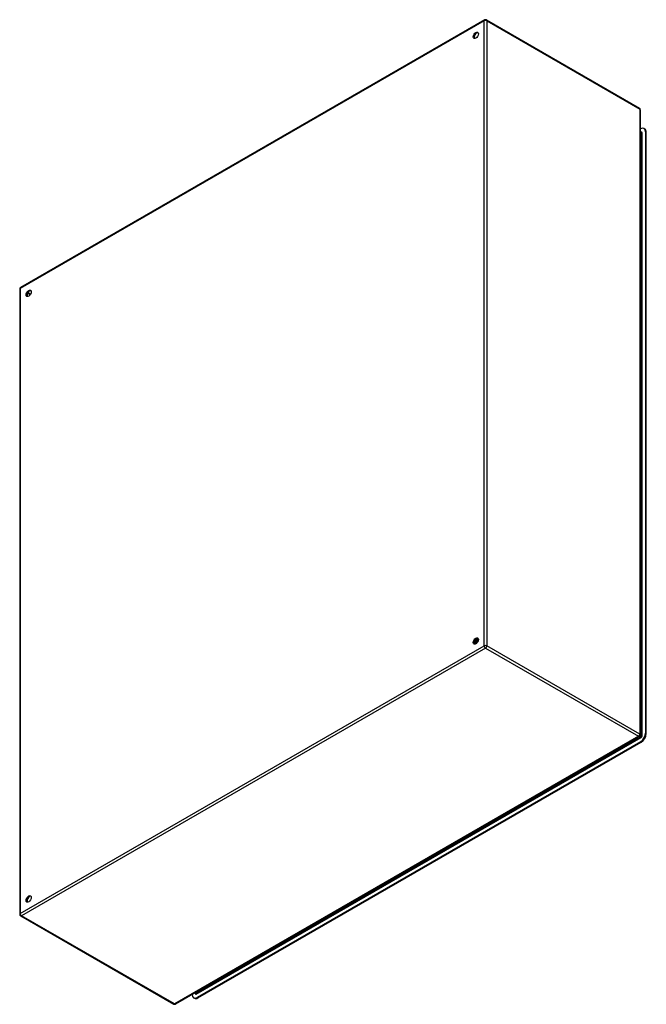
# Model space of a CAD drawing. Header units: inches. Extents: x 202.2 to 236.3, y 68.1 to 121.8.
import ezdxf

# ---------------------------------------------------------------- set-up
doc = ezdxf.new("R2010")
doc.units = ezdxf.units.IN
doc.header["$MEASUREMENT"] = 0
doc.layers.add('Visible Edges(ANSI)', color=7, linetype='Continuous', lineweight=25)
doc.layers.add('Visible Tangent Edges(ANSI)', color=7, linetype='Continuous', lineweight=25)

msp = doc.modelspace()

# ---------------------------------------------------------------- linework, layer by layer
at = {"layer": 'Visible Edges(ANSI)'}
for p, q in [((227.527, 121.803), (202.211, 107.187)), ((227.626, 121.803), (235.971, 116.985)), ((236.021, 116.899), (236.021, 82.768)), ((236.021, 115.846), (236.027, 115.85)), ((236.021, 115.686), (236.069, 115.658)), ((236.268, 115.841), (236.22, 115.869)), ((236.3, 115.693), (236.3, 82.865)), ((236.348, 82.837), (236.348, 115.665)), ((202.162, 107.101), (202.162, 72.97)), ((226.973, 87.768), (226.97, 87.77)), ((226.975, 87.754), (226.972, 87.756)), ((226.989, 87.81), (226.973, 87.801)), ((226.99, 87.775), (226.993, 87.774)), ((227.001, 87.882), (226.998, 87.883)), ((227.01, 87.734), (227.007, 87.736)), ((227.024, 87.79), (227.008, 87.781)), ((227.011, 87.749), (227.008, 87.75)), ((227.014, 87.91), (227.017, 87.908)), ((227.028, 87.757), (227.031, 87.755)), ((227.038, 87.866), (227.035, 87.867)), ((227.059, 87.77), (227.043, 87.761)), ((227.051, 87.894), (227.054, 87.893)), ((227.076, 87.85), (227.073, 87.851)), ((227.077, 88.012), (227.075, 88.011)), ((227.076, 88.011), (227.076, 88.012)), ((227.079, 88.01), (227.077, 88.012)), ((227.08, 87.994), (227.08, 87.975)), ((227.088, 87.879), (227.091, 87.877)), ((227.105, 88.019), (227.108, 88.017)), ((227.113, 87.834), (227.11, 87.835)), ((227.114, 87.994), (227.111, 87.996)), ((227.115, 87.973), (227.115, 87.955)), ((227.125, 87.863), (227.128, 87.862)), ((227.138, 88.002), (227.141, 88)), ((227.148, 88.013), (227.145, 88.015)), ((227.148, 87.978), (227.145, 87.979)), ((227.15, 87.953), (227.15, 87.935)), ((227.172, 87.985), (227.174, 87.984)), ((227.182, 87.962), (227.179, 87.963)), ((227.183, 87.993), (227.18, 87.995)), ((227.183, 87.993), (227.183, 87.993)), ((227.183, 87.956), (227.183, 87.956)), ((235.971, 82.683), (210.656, 68.066)), ((236.027, 82.393), (211.84, 68.428)), ((211.888, 68.401), (236.075, 82.365)), ((202.211, 72.885), (210.557, 68.066)), ((211.568, 68.586), (211.568, 68.593)), ((211.696, 68.381), (211.648, 68.409)), ((211.707, 68.673), (211.755, 68.645))]:
    msp.add_line(p, q, dxfattribs=at)
at = {"layer": 'Visible Edges(ANSI)', "flags": 128}
for points in [[(236.073, 115.657), (236.072, 115.657), (236.069, 115.658)], [(227.035, 87.867), (227.033, 87.863), (227.03, 87.859), (227.027, 87.855), (227.024, 87.851), (227.021, 87.847), (227.017, 87.843), (227.014, 87.84), (227.011, 87.836), (227.008, 87.833), (227.005, 87.829), (227.001, 87.826), (226.998, 87.823), (226.994, 87.82), (226.991, 87.817), (226.988, 87.815), (226.984, 87.812), (226.981, 87.809), (226.977, 87.807), (226.974, 87.805), (226.97, 87.803), (226.967, 87.801), (226.964, 87.799), (226.96, 87.798), (226.957, 87.796)], [(226.957, 87.793), (226.96, 87.795), (226.964, 87.796), (226.967, 87.798), (226.971, 87.8), (226.974, 87.802), (226.978, 87.804), (226.982, 87.806), (226.985, 87.809), (226.989, 87.812), (226.992, 87.814), (226.996, 87.817), (226.999, 87.82), (227.003, 87.823), (227.006, 87.827), (227.01, 87.83), (227.013, 87.834), (227.016, 87.837), (227.02, 87.841), (227.023, 87.845), (227.026, 87.849), (227.029, 87.853), (227.032, 87.857), (227.036, 87.861), (227.038, 87.866)], [(226.97, 87.77), (226.97, 87.77), (226.969, 87.77), (226.968, 87.77), (226.968, 87.77), (226.967, 87.77), (226.967, 87.77), (226.966, 87.77), (226.966, 87.77), (226.965, 87.77), (226.965, 87.77), (226.964, 87.77), (226.964, 87.77), (226.963, 87.77), (226.962, 87.77), (226.962, 87.77), (226.961, 87.77), (226.961, 87.77), (226.96, 87.77), (226.96, 87.77), (226.959, 87.77), (226.959, 87.77), (226.958, 87.77), (226.958, 87.77), (226.957, 87.77)], [(226.957, 87.769), (226.958, 87.768), (226.959, 87.768), (226.959, 87.768), (226.96, 87.768), (226.961, 87.768), (226.961, 87.768), (226.962, 87.768), (226.962, 87.768), (226.963, 87.768), (226.964, 87.768), (226.964, 87.768), (226.965, 87.768), (226.966, 87.768), (226.966, 87.768), (226.967, 87.768), (226.968, 87.768), (226.968, 87.768), (226.969, 87.768), (226.97, 87.768), (226.97, 87.768), (226.971, 87.768), (226.972, 87.768), (226.972, 87.768), (226.973, 87.768)], [(227.008, 87.75), (227.005, 87.75), (227.003, 87.75), (227, 87.75), (226.998, 87.75), (226.996, 87.75), (226.993, 87.75), (226.991, 87.75), (226.988, 87.75), (226.986, 87.751), (226.984, 87.751), (226.982, 87.752), (226.98, 87.753), (226.978, 87.753), (226.976, 87.754), (226.974, 87.755), (226.972, 87.756), (226.97, 87.758), (226.968, 87.759), (226.966, 87.76), (226.964, 87.762), (226.963, 87.763), (226.961, 87.765), (226.96, 87.767), (226.958, 87.768)], [(226.97, 87.77), (226.97, 87.771), (226.969, 87.772), (226.969, 87.773), (226.968, 87.774), (226.968, 87.775), (226.967, 87.776), (226.967, 87.777), (226.967, 87.778), (226.966, 87.779), (226.966, 87.78), (226.965, 87.781), (226.965, 87.782), (226.964, 87.783), (226.964, 87.784), (226.964, 87.785), (226.963, 87.786), (226.963, 87.787), (226.962, 87.788), (226.962, 87.789), (226.962, 87.79), (226.961, 87.791), (226.961, 87.792), (226.96, 87.793), (226.96, 87.795)], [(226.963, 87.836), (226.965, 87.837), (226.967, 87.839), (226.969, 87.84), (226.971, 87.842), (226.973, 87.843), (226.975, 87.845), (226.977, 87.847), (226.979, 87.848), (226.98, 87.85), (226.982, 87.852), (226.984, 87.854), (226.986, 87.856), (226.988, 87.858), (226.99, 87.86), (226.992, 87.862), (226.994, 87.864), (226.996, 87.866), (226.997, 87.869), (226.999, 87.871), (227.001, 87.873), (227.003, 87.875), (227.005, 87.878), (227.006, 87.88), (227.008, 87.883)], [(226.963, 87.839), (226.965, 87.841), (226.967, 87.842), (226.968, 87.844), (226.97, 87.845), (226.972, 87.847), (226.973, 87.849), (226.975, 87.85), (226.977, 87.852), (226.978, 87.854), (226.98, 87.855), (226.981, 87.857), (226.983, 87.859), (226.984, 87.861), (226.986, 87.862), (226.988, 87.864), (226.989, 87.866), (226.991, 87.868), (226.992, 87.87), (226.994, 87.872), (226.995, 87.874), (226.997, 87.876), (226.998, 87.878), (226.999, 87.88), (227.001, 87.882)], [(226.998, 87.883), (226.997, 87.881), (226.995, 87.879), (226.994, 87.878), (226.993, 87.876), (226.991, 87.874), (226.99, 87.872), (226.989, 87.871), (226.987, 87.869), (226.986, 87.867), (226.985, 87.866), (226.983, 87.864), (226.982, 87.862), (226.981, 87.861), (226.979, 87.859), (226.978, 87.858), (226.976, 87.856), (226.975, 87.855), (226.974, 87.853), (226.972, 87.852), (226.971, 87.85), (226.969, 87.849), (226.968, 87.848), (226.966, 87.846), (226.965, 87.845)], [(226.985, 87.786), (226.985, 87.786), (226.984, 87.787), (226.983, 87.787), (226.982, 87.788), (226.981, 87.788), (226.98, 87.789), (226.979, 87.789), (226.979, 87.79), (226.978, 87.79), (226.977, 87.791), (226.976, 87.791), (226.975, 87.791), (226.974, 87.792), (226.974, 87.792), (226.973, 87.793), (226.972, 87.793), (226.971, 87.794), (226.97, 87.794), (226.969, 87.795), (226.968, 87.795), (226.968, 87.795), (226.967, 87.796), (226.966, 87.796), (226.965, 87.797)], [(226.989, 87.777), (226.989, 87.777), (226.988, 87.776), (226.987, 87.776), (226.987, 87.775), (226.986, 87.775), (226.985, 87.775), (226.985, 87.774), (226.984, 87.774), (226.983, 87.774), (226.983, 87.773), (226.982, 87.773), (226.981, 87.773), (226.981, 87.772), (226.98, 87.772), (226.979, 87.772), (226.979, 87.771), (226.978, 87.771), (226.977, 87.771), (226.977, 87.77), (226.976, 87.77), (226.975, 87.77), (226.975, 87.769), (226.974, 87.769), (226.973, 87.768)], [(226.975, 87.754), (226.976, 87.754), (226.978, 87.753), (226.979, 87.752), (226.98, 87.752), (226.982, 87.751), (226.983, 87.751), (226.985, 87.75), (226.986, 87.75), (226.987, 87.749), (226.989, 87.749), (226.99, 87.749), (226.992, 87.749), (226.993, 87.748), (226.995, 87.748), (226.996, 87.748), (226.998, 87.748), (227, 87.748), (227.001, 87.748), (227.003, 87.748), (227.004, 87.748), (227.006, 87.748), (227.008, 87.748), (227.009, 87.749), (227.011, 87.749)], [(226.978, 87.804), (226.978, 87.803), (226.979, 87.801), (226.979, 87.8), (226.98, 87.799), (226.98, 87.798), (226.981, 87.797), (226.981, 87.795), (226.982, 87.794), (226.982, 87.793), (226.983, 87.792), (226.983, 87.791), (226.984, 87.79), (226.984, 87.788), (226.985, 87.787), (226.985, 87.786), (226.986, 87.785), (226.986, 87.784), (226.987, 87.782), (226.988, 87.781), (226.988, 87.78), (226.989, 87.779), (226.989, 87.778), (226.99, 87.777), (226.99, 87.775)], [(226.998, 87.883), (226.997, 87.883), (226.996, 87.884), (226.996, 87.884), (226.995, 87.884), (226.994, 87.885), (226.994, 87.885), (226.993, 87.886), (226.993, 87.886), (226.992, 87.886), (226.991, 87.887), (226.991, 87.887), (226.99, 87.888), (226.989, 87.888), (226.989, 87.888), (226.988, 87.889), (226.987, 87.889), (226.987, 87.89), (226.986, 87.89), (226.985, 87.89), (226.985, 87.891), (226.984, 87.891), (226.983, 87.891), (226.983, 87.892), (226.982, 87.892)], [(227.137, 87.825), (227.131, 87.828), (227.124, 87.831), (227.118, 87.834), (227.112, 87.837), (227.105, 87.84), (227.099, 87.842), (227.092, 87.845), (227.086, 87.848), (227.079, 87.851), (227.073, 87.854), (227.067, 87.857), (227.06, 87.86), (227.054, 87.862), (227.047, 87.865), (227.041, 87.868), (227.034, 87.871), (227.028, 87.874), (227.022, 87.877), (227.015, 87.88), (227.009, 87.882), (227.002, 87.885), (226.996, 87.888), (226.989, 87.891), (226.983, 87.894)], [(226.989, 87.811), (226.992, 87.812), (226.994, 87.814), (226.997, 87.815), (226.999, 87.817), (227.002, 87.819), (227.004, 87.821), (227.007, 87.823), (227.009, 87.825), (227.012, 87.827), (227.014, 87.829), (227.016, 87.831), (227.019, 87.833), (227.021, 87.836), (227.023, 87.838), (227.026, 87.841), (227.028, 87.843), (227.03, 87.846), (227.032, 87.849), (227.035, 87.851), (227.037, 87.854), (227.039, 87.857), (227.041, 87.86), (227.043, 87.863), (227.045, 87.866)], [(227.073, 87.851), (227.07, 87.847), (227.067, 87.842), (227.064, 87.838), (227.061, 87.834), (227.058, 87.83), (227.054, 87.826), (227.051, 87.822), (227.048, 87.818), (227.044, 87.814), (227.041, 87.811), (227.037, 87.807), (227.034, 87.804), (227.03, 87.801), (227.026, 87.798), (227.023, 87.795), (227.019, 87.792), (227.016, 87.789), (227.012, 87.787), (227.008, 87.785), (227.005, 87.782), (227.001, 87.78), (226.997, 87.779), (226.994, 87.777), (226.99, 87.775)], [(226.993, 87.774), (226.997, 87.775), (227, 87.777), (227.004, 87.779), (227.008, 87.781), (227.011, 87.783), (227.015, 87.785), (227.019, 87.788), (227.022, 87.791), (227.026, 87.793), (227.03, 87.796), (227.033, 87.799), (227.037, 87.802), (227.04, 87.806), (227.044, 87.809), (227.047, 87.813), (227.051, 87.816), (227.054, 87.82), (227.057, 87.824), (227.061, 87.828), (227.064, 87.832), (227.067, 87.837), (227.07, 87.841), (227.073, 87.845), (227.076, 87.85)], [(227.04, 87.73), (227.038, 87.73), (227.035, 87.73), (227.033, 87.729), (227.031, 87.729), (227.028, 87.73), (227.026, 87.73), (227.024, 87.73), (227.022, 87.73), (227.02, 87.731), (227.017, 87.731), (227.015, 87.732), (227.013, 87.733), (227.011, 87.734), (227.009, 87.735), (227.008, 87.736), (227.006, 87.737), (227.004, 87.738), (227.002, 87.739), (227.001, 87.74), (226.999, 87.742), (226.997, 87.743), (226.996, 87.745), (226.994, 87.747), (226.993, 87.748)], [(226.996, 87.92), (226.997, 87.92), (226.998, 87.919), (226.998, 87.919), (226.999, 87.918), (227, 87.918), (227.001, 87.917), (227.001, 87.917), (227.002, 87.917), (227.003, 87.916), (227.004, 87.916), (227.004, 87.915), (227.005, 87.915), (227.006, 87.914), (227.007, 87.914), (227.007, 87.913), (227.008, 87.913), (227.009, 87.913), (227.01, 87.912), (227.01, 87.912), (227.011, 87.911), (227.012, 87.911), (227.012, 87.91), (227.013, 87.91), (227.014, 87.91)], [(227.008, 87.75), (227.008, 87.751), (227.007, 87.753), (227.007, 87.754), (227.006, 87.755), (227.006, 87.756), (227.005, 87.757), (227.005, 87.758), (227.004, 87.759), (227.004, 87.76), (227.003, 87.761), (227.003, 87.762), (227.002, 87.763), (227.002, 87.764), (227.002, 87.765), (227.001, 87.766), (227.001, 87.767), (227, 87.768), (227, 87.769), (226.999, 87.77), (226.999, 87.771), (226.998, 87.772), (226.998, 87.773), (226.997, 87.774), (226.997, 87.775)], [(227.008, 87.883), (227.008, 87.883), (227.007, 87.883), (227.007, 87.883), (227.007, 87.882), (227.006, 87.882), (227.006, 87.882), (227.006, 87.882), (227.006, 87.882), (227.005, 87.882), (227.005, 87.882), (227.005, 87.882), (227.004, 87.882), (227.004, 87.882), (227.004, 87.882), (227.004, 87.882), (227.003, 87.882), (227.003, 87.882), (227.003, 87.882), (227.002, 87.882), (227.002, 87.882), (227.002, 87.882), (227.001, 87.882), (227.001, 87.882), (227.001, 87.882)], [(227.024, 87.766), (227.023, 87.766), (227.022, 87.767), (227.021, 87.767), (227.02, 87.768), (227.019, 87.768), (227.018, 87.769), (227.018, 87.769), (227.017, 87.77), (227.016, 87.77), (227.015, 87.771), (227.014, 87.771), (227.013, 87.772), (227.012, 87.772), (227.011, 87.773), (227.01, 87.773), (227.009, 87.774), (227.008, 87.774), (227.007, 87.775), (227.006, 87.775), (227.005, 87.776), (227.004, 87.776), (227.003, 87.777), (227.002, 87.777), (227.002, 87.778)], [(227.035, 87.867), (227.034, 87.868), (227.033, 87.868), (227.032, 87.869), (227.031, 87.87), (227.03, 87.87), (227.029, 87.871), (227.027, 87.871), (227.026, 87.872), (227.025, 87.873), (227.024, 87.873), (227.023, 87.874), (227.022, 87.875), (227.02, 87.875), (227.019, 87.876), (227.018, 87.877), (227.017, 87.877), (227.016, 87.878), (227.015, 87.879), (227.014, 87.879), (227.012, 87.88), (227.011, 87.881), (227.01, 87.881), (227.009, 87.882), (227.008, 87.883)], [(227.01, 87.734), (227.011, 87.734), (227.012, 87.733), (227.013, 87.733), (227.014, 87.732), (227.015, 87.732), (227.016, 87.731), (227.017, 87.731), (227.018, 87.731), (227.019, 87.73), (227.02, 87.73), (227.021, 87.73), (227.022, 87.729), (227.023, 87.729), (227.024, 87.729), (227.025, 87.729), (227.027, 87.728), (227.028, 87.728), (227.029, 87.728), (227.03, 87.728), (227.031, 87.728), (227.032, 87.728), (227.033, 87.728), (227.035, 87.728), (227.036, 87.728)], [(227.028, 87.758), (227.027, 87.757), (227.026, 87.757), (227.026, 87.757), (227.025, 87.756), (227.024, 87.756), (227.024, 87.755), (227.023, 87.755), (227.022, 87.755), (227.022, 87.754), (227.021, 87.754), (227.02, 87.754), (227.02, 87.753), (227.019, 87.753), (227.018, 87.753), (227.017, 87.752), (227.017, 87.752), (227.016, 87.751), (227.015, 87.751), (227.015, 87.751), (227.014, 87.75), (227.013, 87.75), (227.013, 87.75), (227.012, 87.749), (227.011, 87.749)], [(227.039, 87.979), (227.038, 87.976), (227.038, 87.973), (227.037, 87.97), (227.036, 87.967), (227.035, 87.964), (227.035, 87.961), (227.034, 87.958), (227.033, 87.955), (227.032, 87.952), (227.031, 87.949), (227.03, 87.947), (227.029, 87.944), (227.028, 87.941), (227.027, 87.938), (227.026, 87.935), (227.025, 87.932), (227.023, 87.929), (227.022, 87.926), (227.021, 87.924), (227.02, 87.921), (227.018, 87.918), (227.017, 87.915), (227.015, 87.912), (227.014, 87.91)], [(227.015, 87.785), (227.016, 87.784), (227.016, 87.783), (227.017, 87.782), (227.017, 87.78), (227.018, 87.779), (227.019, 87.778), (227.019, 87.777), (227.02, 87.776), (227.02, 87.775), (227.021, 87.773), (227.021, 87.772), (227.022, 87.771), (227.022, 87.77), (227.023, 87.769), (227.023, 87.767), (227.024, 87.766), (227.024, 87.765), (227.025, 87.764), (227.026, 87.763), (227.026, 87.761), (227.027, 87.76), (227.027, 87.759), (227.028, 87.758), (227.028, 87.757)], [(227.017, 87.908), (227.019, 87.911), (227.02, 87.914), (227.022, 87.917), (227.023, 87.92), (227.024, 87.923), (227.026, 87.926), (227.027, 87.93), (227.028, 87.933), (227.03, 87.936), (227.031, 87.939), (227.032, 87.942), (227.033, 87.945), (227.034, 87.948), (227.035, 87.951), (227.036, 87.955), (227.037, 87.958), (227.038, 87.961), (227.039, 87.964), (227.039, 87.967), (227.04, 87.97), (227.041, 87.973), (227.041, 87.976), (227.042, 87.98), (227.043, 87.983)], [(227.017, 87.908), (227.017, 87.908), (227.018, 87.908), (227.018, 87.908), (227.018, 87.909), (227.018, 87.909), (227.019, 87.909), (227.019, 87.909), (227.019, 87.909), (227.02, 87.909), (227.02, 87.909), (227.02, 87.909), (227.02, 87.909), (227.021, 87.909), (227.021, 87.909), (227.021, 87.909), (227.021, 87.909), (227.022, 87.909), (227.022, 87.909), (227.022, 87.909), (227.023, 87.909), (227.023, 87.909), (227.023, 87.909), (227.023, 87.91), (227.024, 87.91)], [(227.024, 87.91), (227.025, 87.913), (227.027, 87.916), (227.028, 87.919), (227.029, 87.922), (227.031, 87.925), (227.032, 87.928), (227.033, 87.931), (227.034, 87.935), (227.035, 87.938), (227.036, 87.941), (227.037, 87.944), (227.038, 87.947), (227.039, 87.951), (227.04, 87.954), (227.041, 87.957), (227.041, 87.96), (227.042, 87.963), (227.043, 87.966), (227.043, 87.97), (227.044, 87.973), (227.044, 87.976), (227.045, 87.979), (227.045, 87.982), (227.045, 87.985)], [(227.024, 87.91), (227.025, 87.909), (227.026, 87.908), (227.027, 87.908), (227.028, 87.907), (227.029, 87.906), (227.031, 87.906), (227.032, 87.905), (227.033, 87.904), (227.034, 87.904), (227.035, 87.903), (227.036, 87.902), (227.037, 87.902), (227.039, 87.901), (227.04, 87.9), (227.041, 87.9), (227.042, 87.899), (227.043, 87.898), (227.044, 87.898), (227.045, 87.897), (227.047, 87.897), (227.048, 87.896), (227.049, 87.895), (227.05, 87.895), (227.051, 87.894)], [(227.024, 87.79), (227.027, 87.792), (227.029, 87.794), (227.032, 87.795), (227.035, 87.797), (227.037, 87.799), (227.04, 87.801), (227.042, 87.803), (227.045, 87.805), (227.047, 87.808), (227.05, 87.81), (227.052, 87.812), (227.055, 87.815), (227.057, 87.817), (227.06, 87.82), (227.062, 87.823), (227.065, 87.825), (227.067, 87.828), (227.069, 87.831), (227.071, 87.834), (227.074, 87.837), (227.076, 87.84), (227.078, 87.843), (227.08, 87.846), (227.082, 87.85)], [(227.11, 87.835), (227.108, 87.831), (227.105, 87.826), (227.102, 87.822), (227.099, 87.818), (227.095, 87.813), (227.092, 87.809), (227.089, 87.805), (227.086, 87.801), (227.082, 87.798), (227.079, 87.794), (227.075, 87.79), (227.072, 87.787), (227.068, 87.784), (227.065, 87.78), (227.061, 87.777), (227.057, 87.774), (227.054, 87.772), (227.05, 87.769), (227.046, 87.767), (227.043, 87.764), (227.039, 87.762), (227.036, 87.76), (227.032, 87.758), (227.028, 87.757)], [(227.03, 87.725), (227.03, 87.725), (227.03, 87.725), (227.03, 87.726), (227.03, 87.726), (227.03, 87.726), (227.03, 87.726), (227.03, 87.726), (227.029, 87.726), (227.029, 87.726), (227.029, 87.726), (227.029, 87.727), (227.029, 87.727), (227.029, 87.727), (227.029, 87.727), (227.029, 87.727), (227.029, 87.727), (227.029, 87.727), (227.028, 87.727), (227.028, 87.728), (227.028, 87.728), (227.028, 87.728), (227.028, 87.728), (227.028, 87.728), (227.028, 87.728)], [(227.031, 87.755), (227.035, 87.757), (227.039, 87.759), (227.042, 87.761), (227.046, 87.763), (227.05, 87.765), (227.053, 87.768), (227.057, 87.77), (227.06, 87.773), (227.064, 87.776), (227.068, 87.779), (227.071, 87.782), (227.075, 87.785), (227.078, 87.789), (227.082, 87.793), (227.085, 87.796), (227.089, 87.8), (227.092, 87.804), (227.095, 87.808), (227.098, 87.812), (227.102, 87.816), (227.105, 87.821), (227.108, 87.825), (227.111, 87.83), (227.113, 87.834)], [(227.045, 87.733), (227.045, 87.734), (227.044, 87.735), (227.044, 87.736), (227.043, 87.737), (227.043, 87.738), (227.042, 87.739), (227.042, 87.74), (227.042, 87.741), (227.041, 87.742), (227.041, 87.743), (227.04, 87.744), (227.04, 87.745), (227.039, 87.746), (227.039, 87.747), (227.038, 87.748), (227.038, 87.749), (227.037, 87.75), (227.037, 87.751), (227.037, 87.752), (227.036, 87.753), (227.036, 87.754), (227.035, 87.755), (227.035, 87.756), (227.034, 87.756)], [(227.045, 87.866), (227.045, 87.866), (227.045, 87.866), (227.044, 87.866), (227.044, 87.866), (227.044, 87.866), (227.043, 87.866), (227.043, 87.866), (227.043, 87.866), (227.043, 87.866), (227.042, 87.866), (227.042, 87.866), (227.042, 87.866), (227.042, 87.866), (227.041, 87.866), (227.041, 87.866), (227.041, 87.866), (227.04, 87.866), (227.04, 87.866), (227.04, 87.866), (227.04, 87.866), (227.039, 87.866), (227.039, 87.866), (227.039, 87.866), (227.038, 87.866)], [(227.063, 87.745), (227.062, 87.746), (227.061, 87.746), (227.06, 87.747), (227.059, 87.748), (227.058, 87.748), (227.057, 87.749), (227.056, 87.749), (227.055, 87.75), (227.054, 87.75), (227.053, 87.751), (227.052, 87.751), (227.051, 87.752), (227.049, 87.752), (227.048, 87.753), (227.047, 87.753), (227.046, 87.754), (227.045, 87.755), (227.044, 87.755), (227.043, 87.756), (227.042, 87.756), (227.041, 87.757), (227.04, 87.757), (227.039, 87.758), (227.038, 87.758)], [(227.073, 87.851), (227.072, 87.852), (227.071, 87.852), (227.069, 87.853), (227.068, 87.854), (227.067, 87.854), (227.066, 87.855), (227.065, 87.855), (227.064, 87.856), (227.062, 87.857), (227.061, 87.857), (227.06, 87.858), (227.059, 87.859), (227.058, 87.859), (227.057, 87.86), (227.056, 87.86), (227.054, 87.861), (227.053, 87.862), (227.052, 87.862), (227.051, 87.863), (227.05, 87.864), (227.049, 87.864), (227.047, 87.865), (227.046, 87.865), (227.045, 87.866)], [(227.077, 88.012), (227.077, 88.007), (227.077, 88.003), (227.077, 87.998), (227.077, 87.993), (227.077, 87.989), (227.077, 87.984), (227.077, 87.979), (227.076, 87.974), (227.075, 87.969), (227.075, 87.964), (227.074, 87.959), (227.073, 87.954), (227.072, 87.949), (227.07, 87.944), (227.069, 87.939), (227.067, 87.934), (227.066, 87.929), (227.064, 87.924), (227.062, 87.919), (227.06, 87.914), (227.058, 87.909), (227.056, 87.904), (227.054, 87.899), (227.051, 87.894)], [(227.053, 87.767), (227.053, 87.766), (227.054, 87.765), (227.054, 87.764), (227.055, 87.763), (227.055, 87.762), (227.056, 87.761), (227.056, 87.76), (227.056, 87.759), (227.057, 87.758), (227.057, 87.757), (227.058, 87.757), (227.058, 87.756), (227.059, 87.755), (227.059, 87.754), (227.059, 87.753), (227.06, 87.752), (227.06, 87.751), (227.061, 87.75), (227.061, 87.749), (227.062, 87.748), (227.062, 87.747), (227.063, 87.746), (227.063, 87.745), (227.063, 87.744)], [(227.054, 87.893), (227.057, 87.898), (227.059, 87.903), (227.061, 87.908), (227.063, 87.913), (227.065, 87.918), (227.067, 87.923), (227.069, 87.928), (227.07, 87.933), (227.072, 87.938), (227.073, 87.943), (227.074, 87.948), (227.076, 87.953), (227.077, 87.958), (227.078, 87.963), (227.078, 87.968), (227.079, 87.973), (227.079, 87.978), (227.08, 87.983), (227.08, 87.987), (227.08, 87.992), (227.08, 87.997), (227.08, 88.001), (227.08, 88.006), (227.079, 88.01)], [(227.054, 87.893), (227.054, 87.893), (227.055, 87.893), (227.055, 87.893), (227.055, 87.893), (227.055, 87.893), (227.056, 87.893), (227.056, 87.893), (227.056, 87.893), (227.057, 87.893), (227.057, 87.893), (227.057, 87.893), (227.057, 87.893), (227.058, 87.893), (227.058, 87.893), (227.058, 87.893), (227.058, 87.893), (227.059, 87.893), (227.059, 87.893), (227.059, 87.893), (227.059, 87.893), (227.06, 87.893), (227.06, 87.893), (227.06, 87.893), (227.06, 87.893)], [(227.059, 87.77), (227.062, 87.772), (227.064, 87.774), (227.067, 87.775), (227.07, 87.777), (227.073, 87.779), (227.075, 87.782), (227.078, 87.784), (227.081, 87.786), (227.083, 87.788), (227.086, 87.791), (227.088, 87.793), (227.091, 87.796), (227.094, 87.799), (227.096, 87.802), (227.099, 87.804), (227.101, 87.807), (227.104, 87.81), (227.106, 87.813), (227.108, 87.817), (227.111, 87.82), (227.113, 87.823), (227.115, 87.826), (227.117, 87.83), (227.119, 87.833)], [(227.06, 87.893), (227.062, 87.897), (227.063, 87.9), (227.065, 87.904), (227.066, 87.907), (227.068, 87.91), (227.069, 87.914), (227.07, 87.917), (227.071, 87.921), (227.072, 87.924), (227.073, 87.928), (227.074, 87.931), (227.075, 87.935), (227.076, 87.938), (227.077, 87.942), (227.077, 87.945), (227.078, 87.948), (227.078, 87.952), (227.079, 87.955), (227.079, 87.959), (227.08, 87.962), (227.08, 87.965), (227.08, 87.969), (227.08, 87.972), (227.08, 87.975)], [(227.06, 87.893), (227.062, 87.893), (227.063, 87.892), (227.064, 87.892), (227.065, 87.891), (227.066, 87.89), (227.067, 87.89), (227.068, 87.889), (227.07, 87.888), (227.071, 87.888), (227.072, 87.887), (227.073, 87.887), (227.074, 87.886), (227.075, 87.885), (227.077, 87.885), (227.078, 87.884), (227.079, 87.883), (227.08, 87.883), (227.081, 87.882), (227.082, 87.882), (227.084, 87.881), (227.085, 87.88), (227.086, 87.88), (227.087, 87.879), (227.088, 87.879)], [(227.082, 87.85), (227.082, 87.85), (227.082, 87.85), (227.081, 87.85), (227.081, 87.85), (227.081, 87.85), (227.081, 87.85), (227.08, 87.85), (227.08, 87.85), (227.08, 87.85), (227.08, 87.85), (227.079, 87.85), (227.079, 87.85), (227.079, 87.85), (227.079, 87.85), (227.078, 87.85), (227.078, 87.85), (227.078, 87.85), (227.078, 87.85), (227.077, 87.85), (227.077, 87.85), (227.077, 87.85), (227.077, 87.85), (227.076, 87.85), (227.076, 87.85)], [(227.079, 88.014), (227.08, 88.015), (227.081, 88.015), (227.083, 88.015), (227.084, 88.015), (227.085, 88.015), (227.086, 88.015), (227.087, 88.016), (227.088, 88.016), (227.089, 88.016), (227.09, 88.016), (227.091, 88.016), (227.092, 88.016), (227.093, 88.017), (227.094, 88.017), (227.095, 88.017), (227.096, 88.017), (227.098, 88.017), (227.099, 88.017), (227.1, 88.018), (227.101, 88.018), (227.102, 88.018), (227.103, 88.018), (227.104, 88.018), (227.105, 88.019)], [(227.108, 87.995), (227.107, 87.996), (227.106, 87.996), (227.104, 87.997), (227.103, 87.997), (227.102, 87.998), (227.101, 87.999), (227.1, 87.999), (227.098, 88), (227.097, 88.001), (227.096, 88.001), (227.095, 88.002), (227.094, 88.002), (227.092, 88.003), (227.091, 88.004), (227.09, 88.004), (227.089, 88.005), (227.088, 88.005), (227.087, 88.006), (227.085, 88.007), (227.084, 88.007), (227.083, 88.008), (227.082, 88.008), (227.081, 88.009), (227.079, 88.01)], [(227.111, 87.996), (227.11, 87.995), (227.108, 87.995), (227.107, 87.995), (227.106, 87.995), (227.104, 87.994), (227.103, 87.994), (227.102, 87.994), (227.101, 87.994), (227.099, 87.994), (227.098, 87.993), (227.097, 87.993), (227.096, 87.993), (227.094, 87.993), (227.093, 87.992), (227.092, 87.992), (227.09, 87.992), (227.089, 87.992), (227.088, 87.992), (227.087, 87.991), (227.085, 87.991), (227.084, 87.991), (227.083, 87.991), (227.082, 87.991), (227.08, 87.99)], [(227.11, 87.835), (227.109, 87.836), (227.108, 87.837), (227.107, 87.837), (227.106, 87.838), (227.105, 87.838), (227.103, 87.839), (227.102, 87.839), (227.101, 87.84), (227.1, 87.841), (227.099, 87.841), (227.097, 87.842), (227.096, 87.842), (227.095, 87.843), (227.094, 87.844), (227.093, 87.844), (227.092, 87.845), (227.09, 87.845), (227.089, 87.846), (227.088, 87.847), (227.087, 87.847), (227.086, 87.848), (227.085, 87.848), (227.083, 87.849), (227.082, 87.85)], [(227.111, 87.996), (227.111, 87.991), (227.112, 87.987), (227.112, 87.982), (227.112, 87.978), (227.112, 87.973), (227.112, 87.968), (227.112, 87.964), (227.111, 87.959), (227.111, 87.954), (227.11, 87.949), (227.109, 87.944), (227.108, 87.939), (227.107, 87.934), (227.106, 87.929), (227.105, 87.924), (227.104, 87.919), (227.102, 87.914), (227.1, 87.909), (227.099, 87.903), (227.097, 87.898), (227.095, 87.893), (227.093, 87.888), (227.091, 87.883), (227.088, 87.879)], [(227.091, 87.877), (227.093, 87.882), (227.096, 87.887), (227.098, 87.892), (227.1, 87.897), (227.102, 87.902), (227.103, 87.907), (227.105, 87.912), (227.107, 87.917), (227.108, 87.923), (227.109, 87.928), (227.11, 87.933), (227.111, 87.938), (227.112, 87.943), (227.113, 87.948), (227.114, 87.953), (227.114, 87.957), (227.115, 87.962), (227.115, 87.967), (227.115, 87.972), (227.115, 87.976), (227.115, 87.981), (227.115, 87.986), (227.114, 87.99), (227.114, 87.994)], [(227.091, 87.877), (227.091, 87.877), (227.092, 87.877), (227.092, 87.877), (227.092, 87.877), (227.092, 87.877), (227.093, 87.877), (227.093, 87.877), (227.093, 87.877), (227.093, 87.877), (227.094, 87.877), (227.094, 87.877), (227.094, 87.877), (227.094, 87.877), (227.095, 87.877), (227.095, 87.877), (227.095, 87.877), (227.095, 87.877), (227.096, 87.877), (227.096, 87.877), (227.096, 87.877), (227.096, 87.877), (227.097, 87.877), (227.097, 87.877), (227.097, 87.877)], [(227.097, 87.877), (227.098, 87.881), (227.1, 87.884), (227.101, 87.887), (227.102, 87.89), (227.104, 87.894), (227.105, 87.897), (227.106, 87.9), (227.107, 87.903), (227.108, 87.907), (227.109, 87.91), (227.11, 87.913), (227.11, 87.917), (227.111, 87.92), (227.112, 87.923), (227.112, 87.926), (227.113, 87.93), (227.113, 87.933), (227.114, 87.936), (227.114, 87.939), (227.114, 87.943), (227.115, 87.946), (227.115, 87.949), (227.115, 87.952), (227.115, 87.955)], [(227.097, 87.877), (227.098, 87.877), (227.099, 87.876), (227.101, 87.875), (227.102, 87.875), (227.103, 87.874), (227.104, 87.874), (227.105, 87.873), (227.106, 87.872), (227.108, 87.872), (227.109, 87.871), (227.11, 87.871), (227.111, 87.87), (227.112, 87.869), (227.113, 87.869), (227.115, 87.868), (227.116, 87.868), (227.117, 87.867), (227.118, 87.867), (227.119, 87.866), (227.12, 87.865), (227.122, 87.865), (227.123, 87.864), (227.124, 87.864), (227.125, 87.863)], [(227.101, 88.028), (227.101, 88.027), (227.101, 88.027), (227.102, 88.027), (227.102, 88.026), (227.102, 88.026), (227.102, 88.025), (227.102, 88.025), (227.102, 88.025), (227.103, 88.024), (227.103, 88.024), (227.103, 88.024), (227.103, 88.023), (227.103, 88.023), (227.103, 88.022), (227.104, 88.022), (227.104, 88.022), (227.104, 88.021), (227.104, 88.021), (227.104, 88.021), (227.104, 88.02), (227.105, 88.02), (227.105, 88.019), (227.105, 88.019), (227.105, 88.019)], [(227.108, 88.017), (227.108, 88.018), (227.107, 88.018), (227.107, 88.019), (227.107, 88.019), (227.107, 88.02), (227.107, 88.02), (227.106, 88.021), (227.106, 88.021), (227.106, 88.022), (227.106, 88.022), (227.106, 88.023), (227.105, 88.023), (227.105, 88.023), (227.105, 88.024), (227.105, 88.024), (227.104, 88.025), (227.104, 88.025), (227.104, 88.026), (227.104, 88.026), (227.103, 88.027), (227.103, 88.027), (227.103, 88.028), (227.103, 88.028), (227.103, 88.028)], [(227.108, 88.017), (227.108, 88.016), (227.108, 88.015), (227.108, 88.015), (227.108, 88.014), (227.108, 88.013), (227.108, 88.012), (227.108, 88.011), (227.108, 88.01), (227.108, 88.009), (227.108, 88.009), (227.108, 88.008), (227.108, 88.007), (227.108, 88.006), (227.108, 88.005), (227.108, 88.004), (227.108, 88.003), (227.107, 88.002), (227.107, 88.002), (227.107, 88.001), (227.107, 88), (227.107, 87.999), (227.107, 87.998), (227.107, 87.997), (227.107, 87.996)], [(227.107, 87.996), (227.109, 87.997), (227.11, 87.997), (227.111, 87.997), (227.113, 87.997), (227.114, 87.997), (227.115, 87.998), (227.116, 87.998), (227.118, 87.998), (227.119, 87.998), (227.12, 87.999), (227.122, 87.999), (227.123, 87.999), (227.124, 87.999), (227.126, 87.999), (227.127, 88), (227.128, 88), (227.129, 88), (227.131, 88), (227.132, 88.001), (227.133, 88.001), (227.135, 88.001), (227.136, 88.001), (227.137, 88.002), (227.138, 88.002)], [(227.141, 88), (227.14, 88.002), (227.14, 88.004), (227.139, 88.006), (227.138, 88.008), (227.137, 88.009), (227.136, 88.011), (227.135, 88.012), (227.134, 88.014), (227.133, 88.015), (227.132, 88.017), (227.131, 88.018), (227.129, 88.02), (227.128, 88.021), (227.127, 88.022), (227.126, 88.024), (227.124, 88.025), (227.123, 88.026), (227.122, 88.027), (227.12, 88.028), (227.119, 88.029), (227.118, 88.03), (227.116, 88.031), (227.115, 88.032), (227.113, 88.033)], [(227.113, 88.033), (227.114, 88.032), (227.116, 88.031), (227.117, 88.03), (227.118, 88.029), (227.12, 88.028), (227.121, 88.027), (227.122, 88.026), (227.123, 88.025), (227.124, 88.024), (227.126, 88.023), (227.127, 88.021), (227.128, 88.02), (227.129, 88.019), (227.13, 88.017), (227.131, 88.016), (227.132, 88.014), (227.133, 88.013), (227.134, 88.011), (227.135, 88.01), (227.135, 88.008), (227.136, 88.007), (227.137, 88.005), (227.138, 88.004), (227.138, 88.002)], [(227.119, 87.833), (227.119, 87.833), (227.119, 87.833), (227.119, 87.833), (227.118, 87.833), (227.118, 87.833), (227.118, 87.834), (227.118, 87.834), (227.117, 87.834), (227.117, 87.834), (227.117, 87.834), (227.117, 87.834), (227.116, 87.834), (227.116, 87.834), (227.116, 87.834), (227.116, 87.834), (227.115, 87.834), (227.115, 87.834), (227.115, 87.834), (227.115, 87.834), (227.114, 87.834), (227.114, 87.834), (227.114, 87.834), (227.114, 87.834), (227.113, 87.834)], [(227.14, 87.978), (227.139, 87.979), (227.138, 87.98), (227.137, 87.98), (227.136, 87.981), (227.135, 87.981), (227.133, 87.982), (227.132, 87.982), (227.131, 87.983), (227.13, 87.984), (227.129, 87.984), (227.128, 87.985), (227.127, 87.985), (227.126, 87.986), (227.125, 87.986), (227.124, 87.987), (227.123, 87.987), (227.122, 87.988), (227.12, 87.989), (227.119, 87.989), (227.118, 87.99), (227.117, 87.99), (227.116, 87.991), (227.115, 87.991), (227.114, 87.992)], [(227.145, 87.979), (227.144, 87.979), (227.142, 87.979), (227.141, 87.979), (227.14, 87.978), (227.139, 87.978), (227.138, 87.978), (227.136, 87.978), (227.135, 87.978), (227.134, 87.977), (227.133, 87.977), (227.131, 87.977), (227.13, 87.977), (227.129, 87.976), (227.128, 87.976), (227.126, 87.976), (227.125, 87.976), (227.124, 87.975), (227.123, 87.975), (227.121, 87.975), (227.12, 87.975), (227.119, 87.974), (227.118, 87.974), (227.116, 87.974), (227.115, 87.974)], [(227.137, 87.825), (227.136, 87.825), (227.135, 87.826), (227.135, 87.826), (227.134, 87.826), (227.133, 87.827), (227.132, 87.827), (227.132, 87.827), (227.131, 87.828), (227.13, 87.828), (227.13, 87.828), (227.129, 87.829), (227.128, 87.829), (227.127, 87.829), (227.127, 87.83), (227.126, 87.83), (227.125, 87.83), (227.124, 87.831), (227.124, 87.831), (227.123, 87.831), (227.122, 87.832), (227.122, 87.832), (227.121, 87.833), (227.12, 87.833), (227.119, 87.833)], [(227.145, 87.979), (227.146, 87.975), (227.146, 87.971), (227.147, 87.966), (227.147, 87.962), (227.147, 87.957), (227.147, 87.953), (227.147, 87.948), (227.147, 87.943), (227.146, 87.938), (227.146, 87.933), (227.145, 87.928), (227.144, 87.924), (227.143, 87.919), (227.142, 87.913), (227.141, 87.908), (227.14, 87.903), (227.138, 87.898), (227.137, 87.893), (227.135, 87.888), (227.133, 87.883), (227.131, 87.878), (227.13, 87.873), (227.127, 87.868), (227.125, 87.863)], [(227.128, 88.022), (227.13, 88.021), (227.132, 88.02), (227.135, 88.02), (227.137, 88.019), (227.139, 88.018), (227.141, 88.017), (227.144, 88.016), (227.146, 88.015), (227.148, 88.013), (227.15, 88.012), (227.152, 88.011), (227.154, 88.009), (227.155, 88.007), (227.157, 88.006), (227.159, 88.004), (227.161, 88.002), (227.162, 88), (227.164, 87.998), (227.165, 87.996), (227.167, 87.994), (227.168, 87.992), (227.169, 87.99), (227.171, 87.987), (227.172, 87.985)], [(227.128, 87.862), (227.13, 87.867), (227.132, 87.872), (227.134, 87.877), (227.136, 87.882), (227.138, 87.887), (227.14, 87.892), (227.141, 87.897), (227.143, 87.902), (227.144, 87.907), (227.145, 87.912), (227.146, 87.917), (227.147, 87.922), (227.148, 87.927), (227.148, 87.932), (227.149, 87.937), (227.149, 87.942), (227.15, 87.947), (227.15, 87.951), (227.15, 87.956), (227.15, 87.961), (227.149, 87.965), (227.149, 87.97), (227.148, 87.974), (227.148, 87.978)], [(227.128, 87.862), (227.128, 87.862), (227.129, 87.862), (227.129, 87.862), (227.129, 87.862), (227.129, 87.862), (227.13, 87.862), (227.13, 87.862), (227.13, 87.862), (227.13, 87.862), (227.13, 87.862), (227.131, 87.862), (227.131, 87.862), (227.131, 87.862), (227.131, 87.862), (227.132, 87.861), (227.132, 87.861), (227.132, 87.861), (227.132, 87.861), (227.132, 87.861), (227.133, 87.861), (227.133, 87.861), (227.133, 87.861), (227.133, 87.861), (227.134, 87.861)], [(227.134, 87.861), (227.135, 87.864), (227.136, 87.867), (227.137, 87.87), (227.138, 87.874), (227.14, 87.877), (227.141, 87.88), (227.142, 87.883), (227.142, 87.886), (227.143, 87.889), (227.144, 87.892), (227.145, 87.895), (227.146, 87.899), (227.146, 87.902), (227.147, 87.905), (227.147, 87.908), (227.148, 87.911), (227.148, 87.914), (227.149, 87.917), (227.149, 87.92), (227.149, 87.923), (227.15, 87.926), (227.15, 87.929), (227.15, 87.932), (227.15, 87.935)], [(227.134, 87.861), (227.134, 87.861), (227.135, 87.86), (227.136, 87.86), (227.137, 87.86), (227.137, 87.859), (227.138, 87.859), (227.139, 87.859), (227.14, 87.858), (227.141, 87.858), (227.141, 87.857), (227.142, 87.857), (227.143, 87.857), (227.144, 87.856), (227.145, 87.856), (227.145, 87.856), (227.146, 87.855), (227.147, 87.855), (227.148, 87.854), (227.148, 87.854), (227.149, 87.854), (227.15, 87.853), (227.151, 87.853), (227.152, 87.853), (227.152, 87.852)], [(227.141, 88), (227.141, 88), (227.141, 87.999), (227.141, 87.998), (227.141, 87.997), (227.141, 87.996), (227.141, 87.995), (227.141, 87.994), (227.141, 87.993), (227.141, 87.992), (227.141, 87.992), (227.141, 87.991), (227.141, 87.99), (227.141, 87.989), (227.141, 87.988), (227.141, 87.987), (227.141, 87.986), (227.141, 87.985), (227.141, 87.984), (227.141, 87.984), (227.141, 87.983), (227.141, 87.982), (227.141, 87.981), (227.141, 87.98), (227.141, 87.979)], [(227.141, 87.979), (227.142, 87.979), (227.143, 87.98), (227.145, 87.98), (227.146, 87.98), (227.147, 87.98), (227.149, 87.98), (227.15, 87.981), (227.151, 87.981), (227.153, 87.981), (227.154, 87.981), (227.155, 87.982), (227.156, 87.982), (227.158, 87.982), (227.159, 87.982), (227.16, 87.983), (227.162, 87.983), (227.163, 87.983), (227.164, 87.983), (227.165, 87.984), (227.167, 87.984), (227.168, 87.984), (227.169, 87.984), (227.171, 87.985), (227.172, 87.985)], [(227.174, 87.984), (227.174, 87.985), (227.173, 87.987), (227.172, 87.988), (227.171, 87.99), (227.17, 87.991), (227.169, 87.993), (227.168, 87.994), (227.167, 87.996), (227.166, 87.997), (227.165, 87.998), (227.164, 88), (227.163, 88.001), (227.162, 88.002), (227.161, 88.003), (227.16, 88.005), (227.158, 88.006), (227.157, 88.007), (227.156, 88.008), (227.155, 88.009), (227.153, 88.01), (227.152, 88.011), (227.151, 88.012), (227.149, 88.012), (227.148, 88.013)], [(227.172, 87.962), (227.171, 87.962), (227.17, 87.963), (227.169, 87.963), (227.168, 87.964), (227.167, 87.964), (227.166, 87.965), (227.165, 87.965), (227.164, 87.966), (227.163, 87.966), (227.162, 87.967), (227.161, 87.967), (227.16, 87.968), (227.159, 87.968), (227.158, 87.969), (227.157, 87.969), (227.156, 87.97), (227.155, 87.971), (227.154, 87.971), (227.153, 87.972), (227.152, 87.972), (227.151, 87.973), (227.15, 87.973), (227.149, 87.974), (227.148, 87.974)], [(227.179, 87.963), (227.178, 87.963), (227.177, 87.963), (227.175, 87.962), (227.174, 87.962), (227.173, 87.962), (227.172, 87.962), (227.171, 87.961), (227.169, 87.961), (227.168, 87.961), (227.167, 87.961), (227.166, 87.96), (227.164, 87.96), (227.163, 87.96), (227.162, 87.96), (227.161, 87.959), (227.16, 87.959), (227.158, 87.959), (227.157, 87.959), (227.156, 87.958), (227.155, 87.958), (227.153, 87.958), (227.152, 87.958), (227.151, 87.957), (227.15, 87.957)], [(227.162, 88.002), (227.163, 88.001), (227.164, 88.001), (227.165, 88.001), (227.166, 88.001), (227.167, 88), (227.168, 88), (227.169, 88), (227.17, 88), (227.171, 87.999), (227.171, 87.999), (227.172, 87.999), (227.173, 87.998), (227.174, 87.998), (227.175, 87.997), (227.176, 87.997), (227.176, 87.997), (227.177, 87.996), (227.178, 87.996), (227.179, 87.995), (227.18, 87.995), (227.18, 87.994), (227.181, 87.994), (227.182, 87.994), (227.183, 87.993)], [(227.174, 87.984), (227.174, 87.983), (227.174, 87.982), (227.174, 87.981), (227.174, 87.98), (227.174, 87.979), (227.174, 87.978), (227.174, 87.977), (227.174, 87.977), (227.174, 87.976), (227.174, 87.975), (227.174, 87.974), (227.174, 87.973), (227.174, 87.972), (227.174, 87.971), (227.174, 87.97), (227.174, 87.969), (227.174, 87.969), (227.174, 87.968), (227.174, 87.967), (227.174, 87.966), (227.174, 87.965), (227.174, 87.964), (227.174, 87.963), (227.174, 87.962)], [(227.179, 87.963), (227.179, 87.962), (227.179, 87.961), (227.18, 87.961), (227.18, 87.96), (227.18, 87.959), (227.18, 87.958), (227.18, 87.957), (227.18, 87.956), (227.18, 87.955), (227.181, 87.954), (227.181, 87.953), (227.181, 87.952), (227.181, 87.951), (227.181, 87.95), (227.181, 87.95), (227.181, 87.949), (227.181, 87.948), (227.181, 87.947), (227.181, 87.946), (227.181, 87.945), (227.182, 87.944), (227.182, 87.943), (227.182, 87.942), (227.182, 87.941)], [(227.18, 87.963), (227.18, 87.963), (227.18, 87.963), (227.181, 87.963), (227.181, 87.963), (227.181, 87.963), (227.181, 87.963), (227.181, 87.963), (227.181, 87.963), (227.182, 87.963), (227.182, 87.963), (227.182, 87.963), (227.182, 87.963), (227.182, 87.963), (227.182, 87.963), (227.183, 87.963), (227.183, 87.963), (227.183, 87.963), (227.183, 87.963), (227.183, 87.963), (227.183, 87.963), (227.184, 87.964), (227.184, 87.964), (227.184, 87.964), (227.184, 87.964)], [(227.183, 87.953), (227.183, 87.954), (227.183, 87.954), (227.183, 87.954), (227.183, 87.955), (227.183, 87.955), (227.183, 87.956), (227.183, 87.956), (227.183, 87.956), (227.183, 87.957), (227.183, 87.957), (227.183, 87.957), (227.183, 87.958), (227.183, 87.958), (227.182, 87.958), (227.182, 87.959), (227.182, 87.959), (227.182, 87.96), (227.182, 87.96), (227.182, 87.96), (227.182, 87.961), (227.182, 87.961), (227.182, 87.961), (227.182, 87.962), (227.182, 87.962)], [(211.755, 68.645), (211.757, 68.643), (211.758, 68.642)]]:
    msp.add_lwpolyline(points, dxfattribs=at)
at = {"layer": 'Visible Edges(ANSI)'}
for centre, start, end in [((227.577, 121.718), 60, 120), ((235.922, 116.899), 0, 60), ((202.261, 107.101), 120, 180), ((235.922, 82.768), 300, 0), ((202.261, 72.97), 180, 240), ((210.606, 68.152), 240, 300)]:
    msp.add_arc(centre, 0.099, start, end, dxfattribs=at)
for centre in [(227.046, 120.961), (202.651, 106.876), (227.046, 87.893), (202.651, 73.808)]:
    msp.add_ellipse(centre, major_axis=(0.098, 0.169), ratio=0.57735, dxfattribs=at)
for centre, major_axis, start_param, end_param in [((227.094, 120.933), (0.098, 0.169), 0.249151, 2.892442), ((236.027, 115.535), (0.193, 0.334), 5.497787, 7.068583), ((236.075, 115.507), (0.193, 0.334), 5.497787, 6.283185), ((202.699, 106.848), (0.098, 0.169), 0.249151, 2.892442), ((227.094, 87.865), (0.098, 0.169), 0.249151, 2.892442), ((236.027, 82.707), (-0.193, -0.334), 0.785398, 2.356194), ((236.075, 82.68), (0.193, 0.334), 3.926991, 5.497787), ((202.699, 73.78), (0.098, 0.169), 0.249151, 2.892442), ((211.84, 68.743), (-0.193, -0.334), 5.497787, 7.068583), ((211.888, 68.715), (-0.193, -0.334), 0, 0.785398)]:
    msp.add_ellipse(centre, major_axis=major_axis, ratio=0.57735, start_param=start_param, end_param=end_param, dxfattribs=at)
at = {"layer": 'Visible Tangent Edges(ANSI)'}
for p, q in [((227.507, 121.758), (202.191, 107.142)), ((227.507, 87.627), (227.507, 121.758)), ((227.647, 121.758), (235.992, 116.94)), ((227.647, 121.758), (227.647, 87.627)), ((235.992, 116.94), (235.992, 82.809)), ((236.021, 115.675), (236.075, 115.644)), ((236.075, 115.669), (236.063, 115.662)), ((236.075, 115.644), (236.075, 82.705)), ((236.119, 82.705), (236.119, 115.644)), ((236.3, 115.693), (236.348, 115.665)), ((202.191, 107.142), (202.191, 73.011)), ((202.737, 106.801), (202.591, 106.885)), ((202.613, 106.923), (202.759, 106.839)), ((202.191, 73.011), (227.507, 87.627)), ((227.577, 87.506), (202.261, 72.889)), ((227.577, 87.506), (235.922, 82.687)), ((235.992, 82.809), (227.647, 87.627)), ((236.348, 82.837), (236.3, 82.865)), ((235.922, 82.687), (210.606, 68.071)), ((211.792, 68.609), (236.075, 82.629)), ((211.89, 68.716), (235.934, 82.598)), ((236.054, 82.667), (235.934, 82.598)), ((235.995, 82.701), (236.054, 82.667)), ((236.075, 82.705), (236.016, 82.739)), ((236.027, 82.393), (236.075, 82.365)), ((210.606, 68.071), (202.261, 72.889)), ((211.77, 68.647), (211.716, 68.678)), ((211.748, 68.649), (211.748, 68.634)), ((211.89, 68.716), (211.77, 68.647)), ((211.888, 68.401), (211.84, 68.428))]:
    msp.add_line(p, q, dxfattribs=at)
for centre, major_axis, start_param, end_param in [((227.577, 121.718), (-0.0495, 0.0857), 0, 0.785398), ((227.577, 121.718), (0.099, 0), 0.785398, 2.356194), ((227.577, 121.718), (0.0495, 0.0857), 5.497787, 6.283185), ((235.922, 116.899), (0.0495, 0.0857), 5.497787, 6.283185), ((235.922, 116.899), (0.099, 0), 0, 0.785398), ((236.054, 115.631), (0.0155, 0.0268), 5.497787, 6.283185), ((236.054, 115.682), (0.0155, -0.0268), 0.180231, 0.785398), ((236.075, 115.618), (0.031, 0.0537), 5.497787, 7.068583), ((236.097, 115.656), (-0.031, 0), 0.785398, 2.356194), ((202.261, 107.101), (-0.099, 0), 5.497787, 6.283185), ((202.261, 107.101), (-0.0495, 0.0857), 0, 0.785398), ((227.577, 87.586), (0.099, 0), 0.785398, 2.356194), ((227.577, 87.586), (0.0495, -0.0857), 3.926991, 5.497787), ((227.577, 87.586), (0.0495, 0.0857), 3.926991, 5.497787), ((235.922, 82.768), (0.0495, 0.0857), 3.926991, 5.497787), ((235.922, 82.768), (0.099, 0), 0, 0.785398), ((235.922, 82.768), (0.0495, -0.0857), 5.497787, 6.283185), ((236.054, 82.692), (-0.0155, -0.0268), 0.785398, 2.356194), ((236.054, 82.642), (-0.0155, 0.0268), 3.926991, 5.497787), ((236.075, 82.68), (0.031, 0.0537), 3.926991, 5.497787), ((236.097, 82.718), (0.031, 0), 3.926991, 5.497787), ((202.261, 72.97), (-0.099, 0), 5.497787, 6.283185), ((202.261, 72.97), (0.0495, -0.0857), 3.926991, 5.497787), ((202.261, 72.97), (-0.0495, -0.0857), 0, 0.785398), ((211.726, 68.647), (0.031, 0), 5.497787, 6.102954), ((211.792, 68.66), (-0.031, -0.0537), 5.497787, 7.068583), ((211.77, 68.672), (-0.0155, -0.0268), 0, 0.785398), ((211.77, 68.622), (0.0155, -0.0268), 0.785398, 2.356194), ((210.606, 68.152), (-0.0495, -0.0857), 0, 0.785398), ((210.606, 68.152), (0.0495, -0.0857), 5.497787, 6.283185)]:
    msp.add_ellipse(centre, major_axis=major_axis, ratio=0.57735, start_param=start_param, end_param=end_param, dxfattribs=at)

doc.saveas('drawing.dxf')
